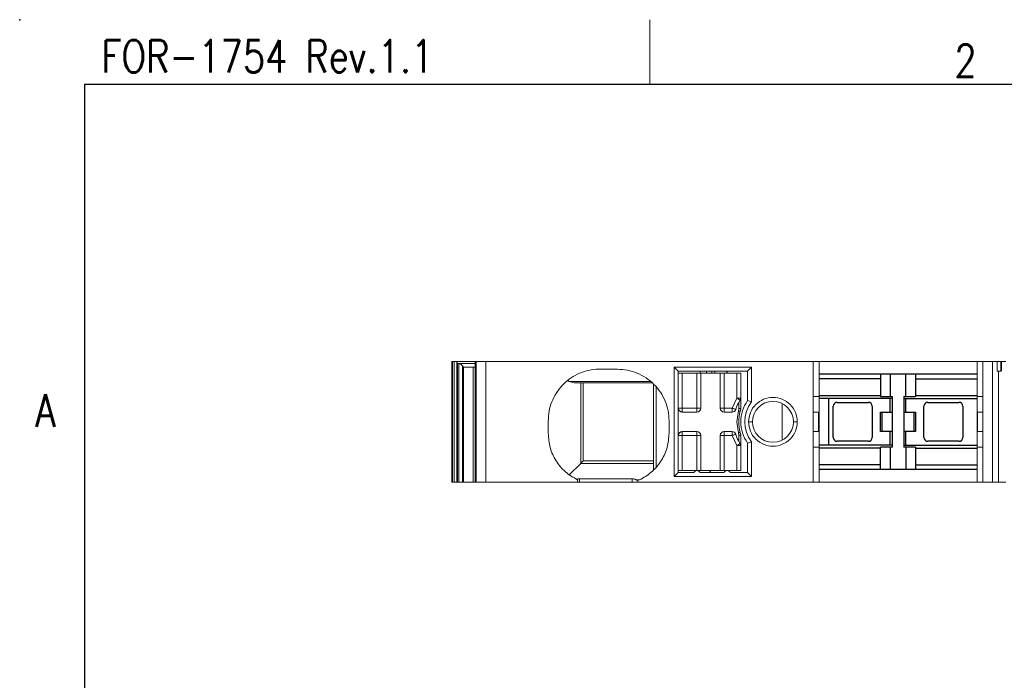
# Model space of a CAD drawing. Header units: millimetres. Extents: x -5 to 292, y -5 to 205.
# Tile 3 of 16: x -5 to 71, y 154 to 205. Entities that reach past the tile are written whole.
import ezdxf
from ezdxf.enums import TextEntityAlignment as Align

# ---------------------------------------------------------------- set-up
doc = ezdxf.new("R2010")
doc.units = ezdxf.units.MM
doc.layers.get('0').update_dxf_attribs({"lineweight": 30})
for name, color, linetype, lineweight in [('TEXT', 6, 'Continuous', 13), ('尺寸线', 3, 'Continuous', 13), ('轮廓线', 7, 'Continuous', 30)]:
    doc.layers.add(name, color=color, linetype=linetype, lineweight=lineweight)
doc.styles.add('romans-高2.5', font='romans.shx', dxfattribs={"width": 0.8, "height": 2.5})
doc.styles.add('romans-高3.5', font='romans.shx', dxfattribs={"width": 0.8, "height": 3.5})
doc.styles.add('宋体-高2.5', font='txt', dxfattribs={"width": 0.8, "height": 2.5})

# ---------------------------------------------------------------- blocks, each defined once
blk = doc.blocks.new('FOR-1754 Rev.1.1-A4客户图')
at = {"layer": 'TEXT'}
blk.add_line((-243.5, 200), (-243.5, 205), dxfattribs=at)
at = {"layer": '轮廓线'}
blk.add_line((-287, 200), (-287, 0), dxfattribs=at)
blk.add_lwpolyline([(-74.666, 0), (0, 0), (0, 200), (-287, 200)], dxfattribs=at)
blk.add_point((-292, 205), dxfattribs=at)
at = {"layer": 'TEXT', "style": 'romans-高2.5', "width": 0.8}
for s, p in [('FOR-1754 Rev.1.1', (-285.707, 200.934)), ('2', (-220.068, 200.587)), ('A', (-290.782, 173.658))]:
    blk.add_text(s, height=2.5, dxfattribs=at).set_placement(p)
at = {"layer": '尺寸线', "style": '宋体-高2.5', "width": 0.8}
blk.add_attdef('/', text='', height=2.5, dxfattribs=at).set_placement((-55.643, 31.973), align=Align.MIDDLE_LEFT)
at = {"layer": '尺寸线', "width": 0.8}
for tag, height, style, p in [('/', 2.5, 'romans-高2.5', (-94.886, 30.436)), ('/', 2.5, 'romans-高2.5', (-96.707, 25.38)), ('/', 2.5, 'romans-高2.5', (-102.11, 20.605)), ('15EDGKNM-3.81-XXP-1Y-1000A(H)', 3.5, 'romans-高3.5', (-40.893, 11.725)), ('CENGMZ_2018.10.18', 2.5, 'romans-高2.5', (-97.539, 6.165)), ('15EDGKNM-3.5-C04', 2.5, 'romans-高2.5', (-47.364, 6.202)), ('T0-1', 2.5, 'romans-高2.5', (-5.688, 6.165)), ('1/1', 2.5, 'romans-高2.5', (-5.772, 1.368)), ('2:1', 2.5, 'romans-高2.5', (-23.284, 1.196))]:
    blk.add_attdef(tag, text='', height=height, dxfattribs=dict(at, style=style)).set_placement(p, align=Align.CENTER)

msp = doc.modelspace()

# ---------------------------------------------------------------- linework, layer by layer
at = {"color": 7, "linetype": 'Continuous', "lineweight": 15}
for p, q in [((28.251, 178.683), (28.251, 169.383)), ((28.251, 178.683), (28.315, 178.683)), ((28.32, 178.683), (28.315, 178.683)), ((28.426, 178.683), (28.32, 178.683)), ((30.067, 178.683), (28.675, 178.683)), ((30.139, 178.683), (30.067, 178.683)), ((56.076, 178.683), (30.872, 178.683)), ((41.001, 178.083), (39.351, 178.083)), ((41.516, 178.71), (41.516, 178.683)), ((45.381, 178.233), (51.321, 178.233)), ((45.381, 169.833), (45.381, 178.233)), ((45.681, 177.933), (45.381, 178.233)), ((51.021, 177.933), (51.321, 178.233)), ((51.321, 178.233), (51.321, 175.568)), ((56.076, 178.683), (56.076, 175.983)), ((56.526, 178.683), (56.076, 178.683)), ((56.526, 178.683), (56.526, 175.983)), ((56.526, 178.683), (68.676, 178.683)), ((68.676, 178.683), (68.676, 175.983)), ((68.676, 178.683), (69.126, 178.683)), ((69.126, 178.683), (69.126, 175.983)), ((69.126, 178.683), (69.876, 178.683)), ((69.876, 178.683), (69.876, 169.383)), ((70.219, 177.933), (70.222, 178.683)), ((70.515, 178.683), (70.222, 178.683)), ((70.515, 177.933), (70.515, 178.683)), ((70.551, 178.683), (70.515, 178.683)), ((70.551, 177.931), (70.551, 178.683)), ((45.681, 177.933), (45.681, 170.133)), ((51.021, 177.933), (45.681, 177.933)), ((45.688, 177.783), (45.681, 177.783)), ((45.688, 175.083), (45.688, 177.783)), ((45.988, 177.783), (45.688, 177.783)), ((45.988, 175.083), (45.988, 177.783)), ((47.113, 177.783), (45.988, 177.783)), ((47.113, 175.083), (47.113, 177.783)), ((47.413, 177.783), (47.113, 177.783)), ((47.413, 175.083), (47.413, 177.783)), ((47.413, 177.783), (48.913, 177.783)), ((48.913, 177.783), (48.913, 175.083)), ((49.213, 177.783), (48.913, 177.783)), ((49.213, 175.083), (49.213, 177.783)), ((50.188, 177.783), (49.213, 177.783)), ((49.416, 177.783), (49.416, 177.933)), ((49.446, 177.933), (49.446, 177.783)), ((50.188, 175.863), (50.188, 177.783)), ((50.488, 177.783), (50.188, 177.783)), ((50.488, 175.863), (50.488, 177.783)), ((51.021, 175.667), (51.021, 177.933)), ((70.219, 177.933), (70.515, 177.933)), ((70.326, 169.381), (70.326, 177.933)), ((37.284, 177.143), (37.161, 177.212)), ((37.284, 177.143), (43.568, 177.143)), ((37.685, 177.033), (37.284, 177.143)), ((43.693, 177.033), (37.685, 177.033)), ((38.175, 170.832), (38.175, 177.033)), ((38.376, 171.033), (38.376, 177.033)), ((43.776, 176.954), (43.776, 170.302)), ((49.827, 175.083), (50.188, 175.863)), ((50.188, 175.863), (50.488, 175.863)), ((50.488, 175.863), (50.488, 175.05)), ((56.076, 175.983), (56.076, 172.083)), ((56.076, 175.983), (56.526, 175.983)), ((56.526, 175.983), (56.526, 174.783)), ((69.126, 175.983), (68.676, 175.983)), ((68.676, 175.983), (68.676, 174.783)), ((69.126, 172.083), (69.126, 175.983)), ((45.688, 175.083), (45.988, 175.083)), ((45.688, 172.983), (45.688, 175.083)), ((45.988, 175.083), (47.113, 175.083)), ((47.113, 174.783), (47.113, 175.083)), ((47.113, 175.083), (47.413, 175.083)), ((49.213, 175.083), (48.913, 175.083)), ((49.213, 175.083), (49.213, 174.783)), ((49.213, 175.083), (49.827, 175.083)), ((49.827, 175.083), (49.827, 174.783)), ((50.338, 175.05), (50.313, 174.877)), ((50.338, 175.524), (50.338, 175.05)), ((50.338, 175.05), (50.488, 175.05)), ((51.021, 175.667), (51.321, 175.568)), ((53.676, 172.625), (53.676, 175.442)), ((45.988, 174.783), (45.988, 174.789)), ((45.988, 174.783), (47.113, 174.783)), ((49.213, 174.783), (49.827, 174.783)), ((50.313, 174.877), (50.188, 174.033)), ((56.076, 174.783), (56.478, 174.783)), ((56.478, 174.783), (56.478, 173.283)), ((56.526, 174.783), (56.526, 173.283)), ((68.676, 174.783), (68.676, 173.283)), ((68.723, 173.283), (68.723, 174.783)), ((68.723, 174.783), (69.126, 174.783)), ((35.676, 174.108), (35.676, 173.148)), ((44.976, 174.108), (44.976, 173.148)), ((50.188, 174.033), (50.313, 173.189)), ((51.396, 174.033), (51.096, 174.033)), ((54.846, 174.033), (54.546, 174.033)), ((45.988, 172.983), (45.688, 172.983)), ((45.688, 170.283), (45.688, 172.983)), ((45.988, 173.278), (45.988, 173.283)), ((47.113, 173.283), (45.988, 173.283)), ((47.113, 172.983), (45.988, 172.983)), ((45.988, 170.283), (45.988, 172.983)), ((47.113, 172.983), (47.113, 173.283)), ((47.113, 170.283), (47.113, 172.983)), ((47.413, 172.983), (47.113, 172.983)), ((47.413, 170.283), (47.413, 172.983)), ((49.213, 172.983), (48.913, 172.983)), ((48.913, 172.983), (48.913, 170.283)), ((49.827, 173.283), (49.213, 173.283)), ((49.213, 172.983), (49.213, 173.283)), ((49.213, 172.983), (49.827, 172.983)), ((49.213, 170.283), (49.213, 172.983)), ((49.827, 173.283), (49.827, 172.983)), ((50.188, 172.204), (49.827, 172.983)), ((50.313, 173.189), (50.338, 173.016)), ((50.338, 173.016), (50.338, 172.543)), ((50.488, 173.016), (50.338, 173.016)), ((50.488, 173.016), (50.488, 172.204)), ((56.478, 173.283), (56.076, 173.283)), ((56.526, 173.283), (56.526, 172.083)), ((68.676, 173.283), (68.676, 172.083)), ((69.126, 173.283), (68.723, 173.283)), ((50.188, 170.283), (50.188, 172.204)), ((50.488, 172.204), (50.188, 172.204)), ((50.488, 172.204), (50.488, 170.283)), ((51.021, 172.399), (51.321, 172.499)), ((51.021, 170.133), (51.021, 172.399)), ((51.321, 172.499), (51.321, 169.833)), ((56.076, 172.083), (56.076, 169.383)), ((56.526, 172.083), (56.076, 172.083)), ((56.526, 172.083), (56.526, 169.383)), ((68.676, 172.083), (68.676, 169.383)), ((68.676, 172.083), (69.126, 172.083)), ((69.126, 172.083), (69.126, 169.383)), ((37.292, 169.949), (38.175, 170.832)), ((38.175, 170.832), (43.776, 170.832)), ((43.776, 171.033), (38.376, 171.033)), ((45.681, 170.133), (45.381, 169.833)), ((51.321, 169.833), (45.381, 169.833)), ((45.681, 170.283), (45.688, 170.283)), ((45.681, 170.133), (46.881, 170.133)), ((45.688, 170.283), (45.988, 170.283)), ((45.988, 170.283), (47.113, 170.283)), ((47.113, 170.283), (47.413, 170.283)), ((49.206, 170.133), (47.361, 170.133)), ((48.913, 170.283), (47.413, 170.283)), ((48.2, 170.283), (48.1, 170.133)), ((48.913, 170.283), (49.213, 170.283)), ((49.213, 170.283), (50.188, 170.283)), ((49.686, 170.133), (51.021, 170.133)), ((50.188, 170.283), (50.488, 170.283)), ((51.021, 170.133), (51.321, 169.833)), ((28.315, 169.383), (28.251, 169.383)), ((28.315, 169.383), (28.32, 169.383)), ((28.32, 169.383), (28.426, 169.383)), ((28.687, 169.383), (28.801, 169.383)), ((29.091, 169.383), (29.167, 169.383)), ((29.167, 169.383), (29.903, 169.383)), ((29.903, 169.383), (30.064, 169.383)), ((30.067, 169.383), (30.134, 169.383)), ((37.926, 169.383), (30.872, 169.383)), ((37.926, 169.567), (37.926, 169.383)), ((38.076, 169.383), (37.926, 169.383)), ((38.076, 169.643), (42.126, 169.643)), ((38.076, 169.643), (38.076, 169.383)), ((42.126, 169.383), (38.076, 169.383)), ((42.126, 169.643), (42.126, 169.383)), ((42.576, 169.569), (42.576, 169.383)), ((56.076, 169.383), (42.576, 169.383)), ((56.526, 169.383), (56.076, 169.383)), ((56.526, 169.383), (68.676, 169.383)), ((69.126, 169.383), (68.676, 169.383)), ((69.876, 169.383), (69.126, 169.383))]:
    msp.add_line(p, q, dxfattribs=at)
at = {"color": 4, "linetype": 'Continuous', "lineweight": 15}
for p, q in [((28.315, 169.383), (28.315, 178.683)), ((28.32, 178.683), (28.32, 169.383)), ((28.426, 178.683), (28.426, 169.383)), ((28.647, 178.683), (28.647, 169.383)), ((28.675, 178.683), (28.675, 178.533)), ((28.687, 178.532), (28.675, 178.533)), ((28.675, 178.533), (30.064, 178.533)), ((28.801, 178.515), (28.687, 178.532)), ((28.687, 178.532), (28.687, 169.383)), ((28.801, 178.515), (28.801, 169.383)), ((29.091, 178.338), (29.091, 169.383)), ((29.166, 178.233), (29.091, 178.338)), ((30.064, 178.233), (29.166, 178.233)), ((29.167, 178.233), (29.167, 169.383)), ((29.903, 178.233), (29.903, 169.383)), ((30.064, 178.683), (30.064, 169.383)), ((30.067, 178.683), (30.067, 169.383)), ((30.134, 169.383), (30.134, 178.683)), ((30.872, 169.383), (30.872, 178.683))]:
    msp.add_line(p, q, dxfattribs=at)
at = {"color": 8, "linetype": 'Continuous', "lineweight": 15}
for p, q in [((47.375, 177.933), (47.375, 177.783)), ((47.868, 177.783), (47.868, 177.933)), ((48.276, 177.933), (48.276, 177.783)), ((48.488, 177.783), (48.488, 177.933)), ((43.977, 170.566), (43.977, 176.743)), ((45.988, 174.789), (45.988, 175.083)), ((45.988, 172.983), (45.988, 173.278))]:
    msp.add_line(p, q, dxfattribs=at)
at = {"color": 7, "linetype": 'Continuous'}
for p, q in [((68.676, 177.708), (56.526, 177.708)), ((61.251, 177.357), (56.526, 177.357)), ((61.251, 177.708), (61.251, 175.983)), ((62.001, 177.708), (62.001, 175.983)), ((63.201, 175.983), (63.201, 177.708)), ((63.951, 177.708), (63.951, 175.983)), ((63.951, 177.357), (68.676, 177.357)), ((56.526, 176.053), (61.251, 176.053)), ((62.151, 175.833), (56.526, 175.833)), ((57.276, 172.233), (57.276, 175.833)), ((61.251, 175.983), (62.151, 175.983)), ((62.001, 174.783), (62.001, 175.833)), ((62.151, 175.983), (62.151, 172.083)), ((63.051, 175.983), (63.051, 172.083)), ((63.051, 175.983), (63.951, 175.983)), ((63.051, 175.833), (68.676, 175.833)), ((63.201, 174.783), (63.201, 175.833)), ((63.951, 176.053), (68.676, 176.053)), ((61.251, 173.283), (61.251, 174.783)), ((61.251, 174.783), (62.151, 174.783)), ((61.383, 173.283), (61.383, 174.783)), ((63.051, 174.783), (63.951, 174.783)), ((63.819, 174.783), (63.819, 173.283)), ((63.951, 174.783), (63.951, 173.283)), ((62.151, 173.283), (61.251, 173.283)), ((62.001, 172.233), (62.001, 173.283)), ((63.951, 173.283), (63.051, 173.283)), ((63.201, 172.233), (63.201, 173.283)), ((62.151, 172.233), (56.526, 172.233)), ((61.251, 172.014), (56.526, 172.014)), ((61.251, 170.358), (61.251, 172.083)), ((62.151, 172.083), (61.251, 172.083)), ((62.001, 172.083), (62.001, 170.358)), ((63.051, 172.233), (68.676, 172.233)), ((63.951, 172.083), (63.051, 172.083)), ((63.201, 172.083), (63.201, 170.358)), ((63.951, 172.083), (63.951, 170.358)), ((63.951, 172.014), (68.676, 172.014)), ((61.251, 170.71), (56.526, 170.71)), ((63.951, 170.71), (68.676, 170.71)), ((68.676, 170.358), (56.526, 170.358))]:
    msp.add_line(p, q, dxfattribs=at)
for p, q in [((57.613, 172.833), (57.613, 175.233)), ((57.913, 175.533), (60.313, 175.533)), ((60.613, 175.233), (60.613, 172.833)), ((64.588, 172.833), (64.588, 175.233)), ((64.888, 175.533), (67.288, 175.533)), ((67.588, 175.233), (67.588, 172.833)), ((60.313, 172.533), (57.913, 172.533)), ((67.288, 172.533), (64.888, 172.533))]:
    msp.add_line(p, q)
at = {"color": 7, "linetype": 'Continuous', "lineweight": 15, "flags": 128}
for points in [[(45.681, 176.002), (45.684, 175.99), (45.688, 175.946)], [(50.188, 175.863), (50.238, 175.832), (50.285, 175.802), (50.329, 175.774), (50.368, 175.75), (50.4, 175.73), (50.423, 175.716), (50.438, 175.707), (50.442, 175.704)], [(49.827, 175.083), (49.882, 175.065), (49.936, 175.048), (49.985, 175.032), (50.029, 175.019), (50.064, 175.007), (50.091, 174.999), (50.107, 174.994), (50.112, 174.992)], [(50.313, 174.877), (50.341, 174.869), (50.367, 174.861), (50.392, 174.853), (50.414, 174.847), (50.432, 174.841), (50.445, 174.837), (50.453, 174.835), (50.456, 174.834)], [(50.112, 173.075), (50.107, 173.073), (50.091, 173.068), (50.064, 173.059), (50.029, 173.048), (49.985, 173.034), (49.936, 173.018), (49.882, 173.001), (49.827, 172.983)], [(50.456, 173.232), (50.453, 173.232), (50.445, 173.229), (50.432, 173.225), (50.414, 173.22), (50.392, 173.213), (50.367, 173.206), (50.341, 173.198), (50.313, 173.189)], [(45.688, 172.121), (45.684, 172.077), (45.681, 172.065)], [(50.442, 172.363), (50.438, 172.36), (50.423, 172.351), (50.4, 172.336), (50.368, 172.316), (50.329, 172.292), (50.285, 172.265), (50.238, 172.235), (50.188, 172.204)]]:
    msp.add_lwpolyline(points, dxfattribs=at)
at = {"color": 7, "linetype": 'Continuous', "lineweight": 15}
for centre, radius, start, end in [((50.188, 175.863), 0.3, 327.97646, 360), ((47.113, 175.083), 0.3, 270, 0), ((49.213, 175.083), 0.3, 180, 270), ((53.113, 174.033), 3.15, 147.97646, 162.28077), ((49.738, 175.05), 0.75, 343.2297, 0), ((53.301, 174.033), 2.805, 144.37377, 215.62623), ((53.301, 174.033), 2.505, 142.2247, 217.7753), ((52.971, 174.033), 1.575, 360, 180), ((49.827, 175.083), 0.3, 270, 342.28077), ((53.113, 174.033), 2.775, 163.2297, 196.7703), ((52.971, 174.033), 1.575, 180, 360), ((47.113, 172.983), 0.3, 0, 90), ((49.213, 172.983), 0.3, 90, 180), ((49.827, 172.983), 0.3, 17.71782, 90), ((53.113, 174.033), 3.15, 197.71782, 212.02354), ((49.738, 173.016), 0.75, 0, 16.7703), ((50.188, 172.204), 0.3, 0, 32.02354), ((47.121, 170.016), 0.267, 25.98923, 154.01077), ((49.446, 170.016), 0.267, 25.98923, 154.01077)]:
    msp.add_arc(centre, radius, start, end, dxfattribs=at)
for centre, start, end in [((57.913, 175.233), 90, 180), ((60.313, 175.233), 0, 90), ((64.888, 175.233), 90, 180), ((67.288, 175.233), 0, 90), ((57.913, 172.833), 180, 270), ((60.313, 172.833), 270, 0), ((64.888, 172.833), 180, 270), ((67.288, 172.833), 270, 0)]:
    msp.add_arc(centre, 0.3, start, end)
for points, knots in [([(28.647, 178.683), (28.618, 178.683), (28.56, 178.683), (28.49, 178.683), (28.444, 178.683), (28.432, 178.683), (28.426, 178.683)], [0, 0, 0, 0, 0.279726, 0.559382, 0.779711, 1, 1, 1, 1]), ([(28.675, 178.683), (28.67, 178.683), (28.661, 178.683), (28.651, 178.683), (28.647, 178.683)], [0, 0, 0, 0, 0.560135, 1, 1, 1, 1]), ([(30.872, 178.683), (30.785, 178.683), (30.61, 178.683), (30.381, 178.683), (30.205, 178.683), (30.157, 178.683), (30.133, 178.683)], [0, 0, 0, 0, 0.249999, 0.499998, 0.75, 1, 1, 1, 1]), ([(39.351, 178.083), (39.105, 178.05), (38.613, 177.985), (37.914, 177.715), (37.274, 177.33), (36.719, 176.831), (36.264, 176.237), (35.93, 175.57), (35.716, 174.852), (35.689, 174.356), (35.676, 174.108)], [0, 0, 0, 0, 0.125, 0.25, 0.375, 0.5, 0.625, 0.75, 0.875, 1, 1, 1, 1]), ([(44.976, 174.108), (44.961, 174.368), (44.932, 174.889), (44.695, 175.639), (44.328, 176.331), (43.83, 176.937), (43.224, 177.435), (42.532, 177.802), (41.781, 178.039), (41.261, 178.068), (41.001, 178.083)], [0, 0, 0, 0, 0.125, 0.25, 0.375, 0.5, 0.625, 0.75, 0.875, 1, 1, 1, 1]), ([(70.222, 178.683), (70.2, 178.683), (70.154, 178.683), (70.069, 178.683), (69.975, 178.683), (69.909, 178.683), (69.876, 178.683)], [0, 0, 0, 0, 0.250002, 0.5, 0.749999, 1, 1, 1, 1]), ([(70.576, 178.683), (70.631, 178.683), (70.743, 178.683), (70.846, 178.683), (70.899, 178.683)], [0, 0, 0, 0, 0.492279, 1, 1, 1, 1]), ([(54.846, 174.033), (54.818, 174.279), (54.761, 174.769), (54.328, 175.394), (53.708, 175.811), (52.971, 175.957), (52.234, 175.811), (51.614, 175.394), (51.18, 174.769), (51.124, 174.279), (51.096, 174.033)], [0, 0, 0, 0, 0.125, 0.2499999, 0.375, 0.5000002, 0.6249999, 0.75, 0.8750001, 1, 1, 1, 1]), ([(45.688, 175.087), (45.689, 175.068), (45.691, 175.029), (45.711, 174.974), (45.742, 174.923), (45.782, 174.878), (45.83, 174.842), (45.883, 174.814), (45.936, 174.796), (45.971, 174.791), (45.988, 174.789)], [0, 0, 0, 0, 0.131382, 0.262191, 0.391791, 0.519541, 0.644828, 0.767041, 0.885613, 1, 1, 1, 1]), ([(56.526, 174.783), (56.524, 174.783), (56.52, 174.783), (56.492, 174.783), (56.478, 174.783)], [0, 0, 0, 0, 0.500001, 1, 1, 1, 1]), ([(68.723, 174.783), (68.71, 174.783), (68.682, 174.783), (68.678, 174.783), (68.676, 174.783)], [0, 0, 0, 0, 0.499999, 1, 1, 1, 1]), ([(51.096, 174.033), (51.124, 173.788), (51.18, 173.297), (51.614, 172.673), (52.234, 172.256), (52.971, 172.109), (53.708, 172.256), (54.328, 172.673), (54.761, 173.297), (54.818, 173.788), (54.846, 174.033)], [0, 0, 0, 0, 0.125, 0.25, 0.375, 0.5, 0.625, 0.75, 0.875, 1, 1, 1, 1]), ([(35.676, 173.148), (35.706, 172.776), (35.766, 172.032), (36.246, 171.009), (36.96, 170.133), (37.604, 169.756), (37.926, 169.567)], [0, 0, 0, 0, 0.25, 0.5, 0.75, 1, 1, 1, 1]), ([(42.827, 169.617), (43.135, 169.809), (43.753, 170.193), (44.434, 171.059), (44.89, 172.061), (44.947, 172.786), (44.976, 173.148)], [0, 0, 0, 0, 0.2500001, 0.5, 0.7499999, 1, 1, 1, 1]), ([(45.988, 173.278), (45.971, 173.275), (45.936, 173.271), (45.883, 173.252), (45.83, 173.225), (45.782, 173.188), (45.742, 173.144), (45.711, 173.093), (45.691, 173.037), (45.689, 172.998), (45.688, 172.979)], [0, 0, 0, 0, 0.114387, 0.232959, 0.355172, 0.480459, 0.608209, 0.737809, 0.868618, 1, 1, 1, 1]), ([(56.526, 173.283), (56.524, 173.283), (56.52, 173.283), (56.492, 173.283), (56.478, 173.283)], [0, 0, 0, 0, 0.500001, 1, 1, 1, 1]), ([(68.723, 173.283), (68.71, 173.283), (68.682, 173.283), (68.678, 173.283), (68.676, 173.283)], [0, 0, 0, 0, 0.499999, 1, 1, 1, 1]), ([(38.175, 170.832), (38.234, 170.891), (38.347, 171.003), (38.366, 171.024), (38.376, 171.033)], [0, 0, 0, 0, 0.520636, 1, 1, 1, 1]), ([(28.426, 169.383), (28.434, 169.383), (28.451, 169.383), (28.51, 169.383), (28.578, 169.383), (28.624, 169.383), (28.647, 169.383)], [0, 0, 0, 0, 0.279715, 0.55938, 0.779708, 1, 1, 1, 1]), ([(28.647, 169.383), (28.655, 169.383), (28.668, 169.383), (28.681, 169.383), (28.687, 169.383)], [0, 0, 0, 0, 0.559942, 1, 1, 1, 1]), ([(28.801, 169.383), (28.865, 169.383), (28.98, 169.383), (29.057, 169.383), (29.091, 169.383)], [0, 0, 0, 0, 0.559282, 1, 1, 1, 1]), ([(30.872, 169.383), (30.785, 169.383), (30.61, 169.383), (30.381, 169.383), (30.205, 169.383), (30.157, 169.383), (30.133, 169.383)], [0, 0, 0, 0, 0.249999, 0.499998, 0.75, 1, 1, 1, 1]), ([(38.076, 169.643), (38.036, 169.641), (37.954, 169.638), (37.882, 169.617), (37.846, 169.607)], [0, 0, 0, 0, 0.488453, 1, 1, 1, 1]), ([(42.126, 169.643), (42.163, 169.642), (42.236, 169.639), (42.339, 169.614), (42.431, 169.579), (42.475, 169.546), (42.497, 169.53)], [0, 0, 0, 0, 0.2413318, 0.4857531, 0.7391564, 1, 1, 1, 1]), ([(42.576, 169.383), (42.569, 169.383), (42.556, 169.383), (42.452, 169.383), (42.303, 169.383), (42.185, 169.383), (42.126, 169.383)], [0, 0, 0, 0, 0.2500017, 0.500002, 0.7500022, 1, 1, 1, 1]), ([(42.497, 169.53), (42.52, 169.541), (42.565, 169.562), (42.573, 169.565), (42.577, 169.567)], [0, 0, 0, 0, 0.500685, 1, 1, 1, 1]), ([(42.827, 169.617), (42.787, 169.6), (42.707, 169.566), (42.619, 169.568), (42.576, 169.569)], [0, 0, 0, 0, 0.499997, 1, 1, 1, 1]), ([(69.876, 169.383), (69.909, 169.383), (69.976, 169.383), (70.072, 169.383), (70.157, 169.383), (70.229, 169.383), (70.284, 169.383), (70.316, 169.383), (70.329, 169.383), (70.326, 169.383), (70.325, 169.383)], [0, 0, 0, 0, 0.141945, 0.283891, 0.425833, 0.567778, 0.709725, 0.851668, 0.993614, 1, 1, 1, 1]), ([(70.899, 169.383), (70.846, 169.383), (70.742, 169.383), (70.571, 169.383), (70.427, 169.383), (70.352, 169.383), (70.326, 169.383)], [0, 0, 0, 0, 0.281579, 0.56316, 0.844742, 1, 1, 1, 1])]:
    msp.add_open_spline(points, degree=3, knots=knots, dxfattribs=at)
at = {"color": 4, "linetype": 'Continuous', "lineweight": 15}
msp.add_open_spline([(29.091, 178.338), (29.057, 178.377), (29.006, 178.435), (28.9, 178.493), (28.834, 178.507), (28.801, 178.515)], degree=3, knots=[0, 0, 0, 0, 0.484159, 0.733461, 1, 1, 1, 1], dxfattribs=at)

# ---------------------------------------------------------------- block references
msp.add_blockref('FOR-1754 Rev.1.1-A4客户图', (287, 0))

doc.saveas('drawing.dxf')
